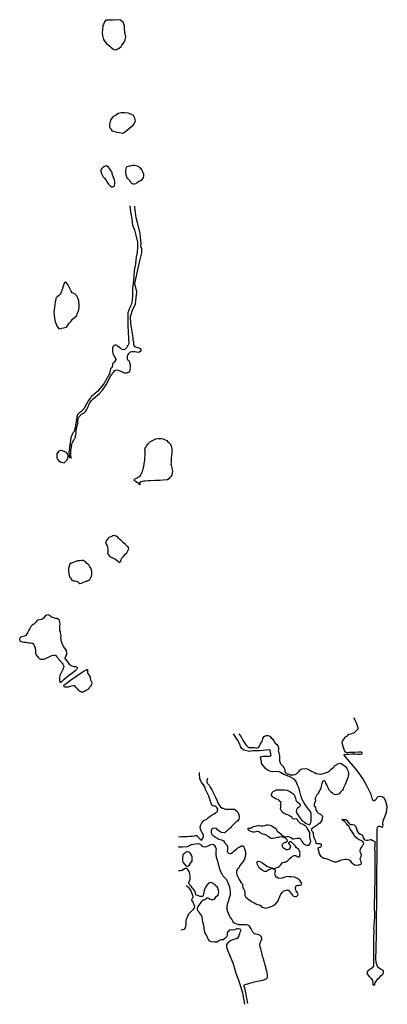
# Model space of a CAD drawing. Extents: x 226470 to 234045, y 859056 to 879329.
import ezdxf

# ---------------------------------------------------------------- set-up
doc = ezdxf.new("R2010")
doc.units = 0
doc.header["$LTSCALE"] = 800
doc.layers.add('WETLANDS', color=11, linetype='CONTINUOUS')

msp = doc.modelspace()

# ---------------------------------------------------------------- linework, layer by layer
at = {"layer": 'WETLANDS', "color": 0}
for points in [[(228242, 879318), (228220, 879283), (228197, 879229), (228185, 879209), (228174, 879125), (228173, 879056), (228176, 879004), (228195, 878921), (228222, 878877), (228265, 878832), (228286, 878820), (228328, 878782), (228357, 878759), (228381, 878734), (228410, 878718), (228455, 878710), (228482, 878719), (228520, 878743), (228559, 878779), (228577, 878805), (228613, 878852), (228646, 878917), (228654, 878973), (228645, 879039), (228632, 879133), (228629, 879196), (228602, 879279), (228549, 879320), (228506, 879329), (228459, 879322), (228443, 879325), (228398, 879321), (228374, 879319)], [(228599, 876989), (228561, 876992), (228524, 876998), (228482, 877007), (228429, 877020), (228385, 877035), (228359, 877071), (228338, 877098), (228326, 877132), (228328, 877175), (228332, 877205), (228351, 877263), (228373, 877303), (228411, 877343), (228455, 877373), (228502, 877403), (228563, 877417), (228632, 877419), (228701, 877411), (228756, 877393), (228808, 877360), (228834, 877311), (228843, 877270), (228848, 877240), (228831, 877192), (228806, 877163), (228781, 877133), (228740, 877093), (228699, 877059), (228660, 877030), (228638, 877010)], [(228201, 876302), (228199, 876301), (228182, 876283), (228163, 876264), (228143, 876235), (228142, 876208), (228153, 876159), (228167, 876137), (228191, 876096), (228215, 876066), (228242, 876035), (228275, 875982), (228299, 875941), (228334, 875910), (228370, 875885), (228390, 875889), (228403, 875891), (228416, 875901), (228425, 875918), (228428, 875955), (228429, 875977), (228429, 876005), (228424, 876033), (228417, 876054), (228409, 876075), (228395, 876096), (228387, 876114), (228381, 876134), (228376, 876154), (228373, 876179), (228368, 876193), (228349, 876225), (228323, 876266), (228299, 876294), (228276, 876313), (228267, 876312), (228250, 876320)], [(228675, 876297), (228661, 876284), (228654, 876258), (228651, 876234), (228650, 876201), (228652, 876170), (228660, 876143), (228673, 876096), (228676, 876078), (228681, 876069), (228704, 876053), (228719, 876040), (228724, 876027), (228736, 876012), (228744, 876001), (228759, 875980), (228769, 875969), (228790, 875957), (228810, 875952), (228839, 875950), (228872, 875958), (228899, 875981), (228933, 876001), (228961, 876017), (228992, 876038), (229013, 876063), (229022, 876079), (229026, 876107), (229026, 876146), (229016, 876176), (229008, 876199), (228988, 876235), (228970, 876260), (228949, 876282), (228919, 876303), (228870, 876322), (228834, 876328), (228797, 876328), (228744, 876315), (228730, 876312)], [(227438, 872995), (227460, 873040), (227489, 873078), (227528, 873124), (227550, 873154), (227608, 873202), (227646, 873241), (227657, 873273), (227672, 873319), (227688, 873356), (227693, 873406), (227697, 873453), (227696, 873475), (227691, 873503), (227687, 873540), (227667, 873592), (227657, 873621), (227653, 873620), (227645, 873640), (227631, 873654), (227611, 873677), (227574, 873698), (227549, 873706), (227532, 873736), (227513, 873778), (227499, 873805), (227490, 873824), (227485, 873834), (227467, 873862), (227461, 873878), (227443, 873903), (227426, 873919), (227414, 873926), (227395, 873912), (227380, 873891), (227372, 873865), (227366, 873842), (227354, 873802), (227344, 873770), (227342, 873757), (227334, 873733), (227321, 873701), (227306, 873679), (227268, 873644), (227240, 873622), (227223, 873604), (227216, 873586), (227212, 873565), (227201, 873517), (227193, 873467), (227185, 873396), (227177, 873321), (227179, 873243), (227186, 873180), (227204, 873113), (227225, 873059), (227242, 873012), (227262, 872982), (227274, 872961)], [(228947, 869750), (228926, 869777), (228854, 869823), (228824, 869853), (228837, 869870), (228874, 869889), (228926, 869920), (228963, 869945), (228981, 869982), (228999, 870026), (229017, 870083), (229026, 870130), (229026, 870139), (229034, 870184), (229042, 870220), (229046, 870261), (229049, 870290), (229052, 870314), (229056, 870340), (229058, 870373), (229054, 870402), (229055, 870444), (229050, 870463), (229050, 870483), (229058, 870504), (229074, 870535), (229091, 870563), (229120, 870597), (229143, 870626), (229163, 870645), (229192, 870661), (229237, 870677), (229276, 870696), (229329, 870703), (229359, 870707), (229399, 870707), (229424, 870700), (229467, 870681), (229500, 870666), (229524, 870638), (229526, 870636), (229551, 870615), (229575, 870586), (229589, 870547), (229603, 870495), (229608, 870446), (229606, 870414), (229600, 870357), (229594, 870317), (229591, 870274), (229588, 870220), (229586, 870179), (229595, 870135), (229605, 870106), (229605, 870104), (229614, 870061), (229616, 870031), (229613, 869991), (229602, 869950), (229582, 869926), (229560, 869894), (229542, 869873), (229513, 869855), (229428, 869849), (229356, 869843), (229272, 869839), (229165, 869832), (229119, 869834), (229053, 869829), (229031, 869827), (228997, 869822), (228961, 869815), (228949, 869795), (228945, 869784)], [(227388, 870202), (227407, 870225), (227446, 870265), (227454, 870290), (227467, 870322), (227468, 870358), (227454, 870390), (227432, 870419), (227390, 870439), (227352, 870452), (227311, 870460), (227274, 870446), (227247, 870411), (227238, 870387), (227233, 870342), (227235, 870314), (227245, 870287), (227259, 870271), (227278, 870243), (227303, 870225), (227310, 870222)], [(228689, 868485), (228648, 868523), (228612, 868560), (228558, 868603), (228530, 868633), (228506, 868657), (228492, 868673), (228457, 868697), (228434, 868704), (228422, 868706), (228409, 868707), (228385, 868700), (228378, 868696), (228359, 868689), (228328, 868677), (228310, 868665), (228290, 868653), (228271, 868627), (228252, 868598), (228245, 868568), (228236, 868549), (228250, 868527), (228271, 868495), (228282, 868459), (228286, 868432), (228289, 868420), (228287, 868371), (228283, 868336), (228298, 868308), (228319, 868283), (228344, 868269), (228385, 868247), (228422, 868233), (228450, 868212), (228489, 868190), (228510, 868160), (228534, 868163), (228551, 868177), (228556, 868192), (228559, 868215), (228576, 868242), (228600, 868269), (228622, 868300), (228641, 868322), (228675, 868354), (228693, 868377), (228707, 868404), (228714, 868420), (228717, 868442), (228711, 868460), (228698, 868479)], [(227532, 868140), (227506, 868116), (227488, 868075), (227475, 868030), (227473, 867997), (227484, 867918), (227488, 867888), (227500, 867860), (227518, 867842), (227533, 867808), (227545, 867789), (227549, 867787), (227577, 867774), (227604, 867777), (227634, 867770), (227659, 867762), (227675, 867751), (227691, 867735), (227707, 867722), (227738, 867724), (227763, 867735), (227778, 867750), (227809, 867758), (227831, 867767), (227833, 867769), (227852, 867770), (227892, 867786), (227915, 867804), (227932, 867828), (227950, 867870), (227958, 867903), (227959, 867934), (227955, 867966), (227948, 868004), (227935, 868035), (227926, 868057), (227911, 868075), (227894, 868102), (227875, 868117), (227854, 868134), (227830, 868157), (227800, 868182), (227781, 868194), (227744, 868194), (227707, 868190), (227705, 868189), (227664, 868185), (227648, 868180)], [(227353, 865715), (227390, 865753), (227443, 865799), (227496, 865842), (227545, 865877), (227599, 865915), (227630, 865938), (227650, 865955), (227656, 865967), (227661, 865977), (227661, 865985), (227656, 865991), (227645, 865997), (227629, 866002), (227605, 866002), (227586, 866005), (227554, 866020), (227507, 866049), (227474, 866085), (227455, 866117), (227440, 866137), (227417, 866157), (227410, 866192), (227420, 866223), (227439, 866256), (227444, 866288), (227432, 866335), (227412, 866371), (227383, 866418), (227352, 866464), (227332, 866529), (227321, 866599), (227319, 866602), (227327, 866643), (227315, 866668), (227311, 866704), (227312, 866731), (227297, 866755), (227298, 866778), (227297, 866840), (227303, 866881), (227301, 866922), (227291, 866964), (227271, 866980), (227240, 866998), (227211, 867003), (227173, 867011), (227147, 867018), (227120, 867035), (227087, 867061), (227057, 867072), (227024, 867068), (227021, 867067), (226990, 867042), (226958, 867009), (226925, 866981), (226879, 866972), (226838, 866968), (226823, 866954), (226813, 866932), (226812, 866931), (226759, 866886), (226718, 866858), (226699, 866837), (226681, 866793), (226659, 866758), (226640, 866716), (226599, 866652), (226562, 866635), (226533, 866631), (226505, 866623), (226492, 866615), (226471, 866592), (226470, 866584), (226470, 866567), (226472, 866551), (226483, 866533), (226503, 866524), (226525, 866518), (226557, 866514), (226597, 866511), (226619, 866506), (226653, 866501), (226690, 866498), (226730, 866492), (226739, 866490), (226747, 866481), (226760, 866461), (226777, 866432), (226789, 866387), (226795, 866344), (226796, 866315), (226797, 866289), (226804, 866267), (226813, 866253), (226826, 866232), (226839, 866215), (226853, 866196), (226874, 866177), (226899, 866164), (226920, 866162), (226943, 866162), (226958, 866163), (226988, 866168), (227017, 866180), (227028, 866189), (227080, 866213), (227132, 866235), (227185, 866250), (227191, 866248), (227213, 866238), (227229, 866218), (227245, 866204), (227261, 866182), (227279, 866156), (227294, 866142), (227308, 866125), (227326, 866102), (227344, 866081), (227362, 866058), (227375, 866035), (227380, 866012), (227373, 865982), (227357, 865947), (227336, 865907), (227318, 865869), (227301, 865823), (227294, 865784), (227292, 865760), (227291, 865742), (227292, 865716), (227295, 865697), (227301, 865687), (227308, 865686), (227318, 865687), (227327, 865692), (227339, 865701)], [(227387, 865633), (227410, 865650), (227451, 865677), (227522, 865735), (227601, 865786), (227671, 865836), (227736, 865880), (227794, 865913), (227833, 865938), (227851, 865950), (227861, 865953), (227868, 865950), (227870, 865943), (227869, 865935), (227868, 865918), (227870, 865885), (227881, 865856), (227903, 865824), (227922, 865793), (227924, 865768), (227932, 865735), (227947, 865694), (227958, 865669), (227951, 865639), (227942, 865624), (227929, 865606), (227919, 865595), (227909, 865580), (227898, 865563), (227885, 865546), (227850, 865523), (227806, 865495), (227779, 865486), (227739, 865486), (227697, 865509), (227677, 865530), (227652, 865561), (227629, 865587), (227597, 865618), (227563, 865615), (227510, 865602), (227471, 865589), (227432, 865583), (227420, 865583), (227408, 865585), (227396, 865589), (227385, 865597), (227383, 865610), (227383, 865620), (227388, 865631)], [(229834, 862132), (229824, 862058), (229828, 862004), (229838, 861979), (229863, 861940), (229897, 861906), (229935, 861900), (229969, 861928), (229993, 861960), (230021, 862001), (230027, 862048), (230025, 862092), (230013, 862127), (229991, 862158), (229952, 862186), (229924, 862193), (229906, 862196), (229892, 862186), (229866, 862164)]]:
    msp.add_lwpolyline(points, close=True, dxfattribs=at)
msp.add_lwpolyline([(228739, 875497), (228756, 875372), (228781, 875232), (228797, 875099), (228839, 875000), (228864, 874892), (228897, 874751), (228897, 874644), (228888, 874536), (228872, 874445), (228855, 874304), (228830, 874163), (228822, 874039), (228806, 873898), (228797, 873791), (228797, 873667), (228789, 873542), (228764, 873459), (228739, 873402), (228698, 873294), (228698, 873170), (228698, 873037), (228706, 872888), (228715, 872780), (228721, 872663), (228712, 872647), (228701, 872620), (228688, 872597), (228673, 872575), (228657, 872560), (228641, 872546), (228627, 872536), (228613, 872532), (228581, 872540), (228567, 872546), (228551, 872559), (228536, 872570), (228504, 872593), (228489, 872607), (228473, 872620), (228461, 872629), (228445, 872630), (228430, 872629), (228412, 872619), (228400, 872608), (228393, 872597), (228388, 872584), (228384, 872570), (228381, 872549), (228380, 872524), (228381, 872489), (228388, 872460), (228397, 872440), (228405, 872422), (228421, 872396), (228432, 872376), (228452, 872340), (228449, 872328), (228432, 872296), (228422, 872279), (228418, 872272), (228416, 872270), (228390, 872249), (228386, 872237), (228384, 872223), (228381, 872209), (228379, 872199), (228376, 872173), (228372, 872166), (228343, 872137), (228322, 872037), (228203, 871831), (228130, 871740), (228082, 871680), (227952, 871571, 0.015635), (227939, 871556, 0.003854), (227914, 871524, -0.005577), (227889, 871489, 0.023716), (227874, 871470, 0.01452), (227855, 871436, -0.008112), (227841, 871407, -0.007009), (227818, 871363, -0.00661), (227797, 871329, -0.01026), (227773, 871295, -0.021443), (227748, 871268, 0.049077), (227710, 871239, 0.000182), (227685, 871216, 0.008056), (227656, 871190, 0.005362), (227647, 871144, 0.011936), (227638, 871072, 0.035287), (227631, 871054, 0.011826), (227621, 870995, -0.02825), (227617, 870953, -0.000775), (227609, 870909, -0.006852), (227600, 870868, -0.027132), (227582, 870836, 0.040573), (227565, 870814, 0.025204), (227558, 870802, -0.005819), (227546, 870772, 0.004578), (227533, 870741, 0.02676), (227521, 870701, -0.047396), (227518, 870673, 0.038026), (227515, 870658, 0.001649), (227514, 870647, -0.000702), (227513, 870639, 0.004113), (227511, 870627, -0.081606), (227510, 870594, 0.054962), (227504, 870574, 0.013649), (227499, 870543, 0.001267), (227495, 870508, -0.005307), (227492, 870469, 0.009071), (227486, 870431, 0.007204), (227483, 870407, 0.116287), (227484, 870398, -0.085471), (227496, 870391, 0.008419), (227511, 870378, 0.61462), (227527, 870367, 0.00304), (227526, 870373, -0.005231), (227523, 870408, -0.02032), (227523, 870441, -0.009812), (227527, 870470, 0.002592), (227535, 870522, -0.001635), (227541, 870559, -0.010473), (227553, 870609, -0.029197), (227605, 870711, 0.096559), (227620, 870731, -0.050921), (227623, 870758, 0.046114), (227636, 870808, -0.075675), (227634, 870869, -0.038281), (227651, 870953, 0.003317), (227660, 870976, 0.004348), (227671, 871067, 0.005782), (227675, 871118, -0.085292), (227691, 871147, -0.03175), (227731, 871193, -0.066979), (227788, 871229, 0.015132), (227824, 871260, 0.031459), (227853, 871302, 0.010262), (227877, 871353, 0.018326), (227895, 871400, -0.009117), (227910, 871431, -0.012088), (227933, 871469, -0.03454), (227968, 871509, -0.022511), (227984, 871522), (228118, 871632), (228179, 871704), (228251, 871812), (228348, 871994), (228361, 872016), (228375, 872033), (228385, 872051), (228404, 872075), (228430, 872105), (228472, 872121), (228496, 872113), (228516, 872103), (228553, 872090), (228580, 872077), (228597, 872069), (228611, 872062), (228620, 872059), (228636, 872056), (228666, 872056), (228684, 872062), (228702, 872068), (228719, 872073), (228731, 872080), (228739, 872097), (228744, 872111), (228748, 872125), (228751, 872151), (228753, 872179), (228754, 872207), (228746, 872240), (228743, 872266), (228738, 872281), (228725, 872299), (228705, 872312), (228694, 872338), (228690, 872358), (228689, 872382), (228692, 872406), (228703, 872433), (228718, 872457), (228737, 872476), (228753, 872487), (228783, 872496), (228820, 872499), (228850, 872499), (228877, 872487), (228915, 872483), (228940, 872493), (228964, 872509), (228973, 872521), (228969, 872520), (228970, 872529), (228972, 872539), (228970, 872545), (228961, 872555), (228934, 872565), (228903, 872573), (228875, 872578), (228852, 872592), (228833, 872614), (228825, 872636), (228825, 872649), (228825, 872678), (228825, 872687), (228823, 872697), (228806, 872729), (228807, 872757), (228806, 872786), (228763, 873075), (228751, 873218), (228798, 873348), (228858, 873479), (228881, 873729), (228846, 873895), (228917, 874240), (228941, 874335), (228965, 874443), (228988, 874526), (228988, 874609), (228965, 874657), (228976, 874716), (228953, 874930), (228893, 875180), (228870, 875251), (228858, 875358), (228846, 875453), (228846, 875489)], format="xyb", dxfattribs=at)
for points in [[(227532, 870294), (227531, 870308), (227531, 870320), (227530, 870331), (227526, 870339), (227511, 870349), (227500, 870361), (227492, 870369), (227492, 870355), (227493, 870338), (227496, 870328), (227499, 870308)], [(230988, 864627), (231017, 864582), (231047, 864539), (231071, 864494), (231100, 864437), (231127, 864400), (231148, 864377), (231188, 864342), (231235, 864341), (231276, 864341), (231303, 864346), (231327, 864334), (231357, 864328), (231388, 864342), (231409, 864374), (231428, 864413), (231448, 864441), (231462, 864457), (231474, 864489), (231483, 864531), (231506, 864571), (231546, 864591), (231589, 864588), (231621, 864575), (231650, 864540), (231680, 864519), (231705, 864484), (231735, 864436), (231764, 864414), (231786, 864378), (231800, 864341), (231801, 864295), (231798, 864277), (231807, 864233), (231822, 864180), (231822, 864139), (231824, 864070), (231837, 864031), (231850, 863999), (231889, 863959), (231911, 863932), (231931, 863891), (231930, 863857), (231945, 863822), (231992, 863792), (232003, 863799), (232040, 863782), (232070, 863780), (232107, 863780), (232143, 863787), (232171, 863800), (232192, 863822), (232223, 863852), (232249, 863885), (232292, 863905), (232354, 863914), (232395, 863902), (232445, 863877), (232483, 863854), (232544, 863831), (232582, 863811), (232628, 863801), (232672, 863793), (232733, 863806), (232812, 863834), (232852, 863861), (232891, 863897), (232943, 863936), (232960, 863965), (232995, 863990), (233017, 864007), (233052, 864017), (233072, 864021), (233094, 864013), (233130, 863996), (233164, 863969), (233184, 863950), (233212, 863914), (233221, 863898), (233231, 863869), (233239, 863843), (233243, 863819), (233243, 863804), (233247, 863803), (233237, 863741), (233224, 863705), (233211, 863672), (233202, 863652), (233200, 863650), (233187, 863616), (233175, 863584), (233167, 863566), (233159, 863543), (233148, 863525), (233142, 863512), (233134, 863483), (233124, 863466), (233111, 863451), (233076, 863415), (233055, 863390), (233033, 863383), (233006, 863373), (232981, 863370), (232960, 863374), (232936, 863386), (232917, 863402), (232886, 863424), (232845, 863463), (232830, 863502), (232811, 863543), (232796, 863575), (232780, 863606), (232768, 863638), (232752, 863659), (232736, 863660), (232714, 863651), (232706, 863634), (232697, 863600), (232687, 863576), (232681, 863546), (232677, 863506), (232670, 863487), (232651, 863456), (232632, 863427), (232611, 863392), (232594, 863366), (232571, 863328), (232561, 863299), (232555, 863276), (232562, 863260), (232558, 863233), (232548, 863208), (232540, 863180), (232537, 863161), (232538, 863145), (232551, 863127), (232565, 863111), (232572, 863070), (232582, 863049), (232592, 863027), (232604, 863015), (232616, 863000), (232654, 862976), (232668, 862970), (232703, 862936), (232709, 862932), (232708, 862918), (232702, 862881), (232696, 862845), (232677, 862810), (232653, 862789), (232621, 862763), (232602, 862746), (232555, 862715), (232518, 862690), (232487, 862676), (232483, 862653), (232486, 862634), (232500, 862612), (232514, 862580), (232516, 862550), (232527, 862509), (232539, 862474), (232555, 862433), (232565, 862405), (232572, 862375), (232585, 862370), (232607, 862366), (232632, 862366), (232654, 862370), (232672, 862358), (232681, 862343), (232684, 862324), (232677, 862298), (232665, 862287), (232650, 862282), (232628, 862275), (232611, 862268), (232619, 862239), (232634, 862198), (232637, 862178), (232642, 862153), (232663, 862121), (232678, 862102), (232701, 862084), (232738, 862065), (232779, 862058), (232816, 862048), (232865, 862026), (232905, 862007), (232948, 861989), (232997, 861990), (233036, 862002), (233058, 862017), (233106, 862033), (233168, 862042), (233205, 862044), (233240, 862035), (233276, 862018), (233298, 861981), (233331, 861953), (233370, 861928), (233418, 861922), (233456, 861928), (233482, 861936), (233503, 861944), (233510, 861966), (233509, 861992), (233497, 862016), (233486, 862043), (233493, 862074), (233509, 862101), (233512, 862131), (233507, 862156), (233487, 862196), (233483, 862219), (233494, 862257), (233514, 862283), (233542, 862333), (233559, 862356), (233556, 862386), (233539, 862410), (233502, 862431), (233467, 862445), (233427, 862471), (233371, 862521), (233345, 862566), (233308, 862625), (233278, 862660), (233259, 862714), (233225, 862745), (233206, 862781), (233161, 862817), (233125, 862840), (233106, 862857), (233122, 862866), (233158, 862862), (233188, 862859), (233212, 862842), (233239, 862809), (233253, 862785), (233275, 862766), (233301, 862759), (233330, 862759), (233361, 862750), (233391, 862724), (233406, 862692), (233420, 862658), (233419, 862632), (233441, 862592), (233486, 862558), (233522, 862544), (233539, 862517), (233545, 862481), (233572, 862446), (233613, 862434), (233642, 862438), (233674, 862445), (233699, 862449), (233710, 862448), (233731, 862437), (233763, 862419), (233788, 862410), (233791, 862370), (233787, 862322), (233784, 862269), (233787, 862197), (233790, 862131), (233789, 862073), (233786, 862007), (233790, 861928), (233789, 861841), (233787, 861657), (233781, 861332), (233777, 861107), (233779, 860849), (233763, 860601), (233767, 860594), (233759, 860379), (233762, 860151), (233760, 859938), (233759, 859840), (233726, 859803), (233685, 859775), (233638, 859731), (233624, 859688), (233673, 859627), (233711, 859591), (233741, 859549), (233748, 859493), (233745, 859459), (233772, 859459), (233785, 859459), (233785, 859471), (233795, 859495), (233822, 859541), (233851, 859582), (233882, 859609), (233921, 859646), (233952, 859680), (233969, 859710), (233965, 859736), (233950, 859757), (233917, 859772), (233884, 859791), (233851, 859820), (233833, 859857), (233813, 859915), (233810, 860001), (233816, 860189), (233822, 860515), (233820, 860883), (233827, 861107), (233829, 861430), (233830, 861780), (233835, 862089), (233837, 862415), (233838, 862639), (233845, 862700), (233865, 862722), (233888, 862727), (233916, 862708), (233949, 862701), (233961, 862742), (233955, 862764), (233954, 862796), (233959, 862830), (233964, 862843), (233969, 862853), (233985, 862905), (234003, 862940), (234026, 863003), (234038, 863065), (234045, 863112), (234038, 863162), (234004, 863251), (233980, 863302), (233936, 863325), (233893, 863338), (233851, 863325), (233830, 863305), (233808, 863267), (233776, 863244), (233759, 863238), (233733, 863294), (233714, 863373), (233626, 863557), (233542, 863704), (233414, 863878), (233306, 864009), (233186, 864155), (233156, 864186), (233157, 864200), (233198, 864207), (233245, 864207), (233320, 864210), (233396, 864211), (233438, 864209), (233492, 864209), (233522, 864211), (233527, 864211), (233529, 864215), (233529, 864228), (233526, 864242), (233509, 864249), (233458, 864248), (233363, 864244), (233301, 864239), (233256, 864239), (233222, 864237), (233185, 864250), (233164, 864285), (233149, 864321), (233132, 864367), (233118, 864437), (233121, 864477), (233153, 864524), (233171, 864555), (233226, 864586), (233253, 864617), (233296, 864626), (233366, 864654), (233413, 864691), (233441, 864725), (233442, 864749), (233424, 864805), (233408, 864853), (233388, 864893), (233356, 864952)], [(230338, 863715), (230334, 863686), (230329, 863661), (230325, 863629), (230337, 863605), (230374, 863565), (230398, 863529), (230431, 863475), (230467, 863404), (230503, 863321), (230539, 863247), (230554, 863205), (230582, 863159), (230603, 863127), (230643, 863098), (230660, 863092), (230662, 863092), (230705, 863077), (230750, 863074), (230781, 863075), (230828, 863074), (230863, 863074), (230893, 863072), (230911, 863060), (230940, 863039), (230962, 863010), (230979, 862976), (230992, 862931), (230993, 862895), (230989, 862870), (230965, 862836), (230929, 862814), (230871, 862752), (230836, 862719), (230811, 862690), (230774, 862652), (230747, 862626), (230725, 862611), (230704, 862596), (230684, 862590), (230630, 862592), (230603, 862607), (230572, 862626), (230545, 862650), (230523, 862677), (230482, 862683), (230448, 862678), (230421, 862661), (230413, 862630), (230418, 862597), (230425, 862569), (230449, 862541), (230482, 862509), (230528, 862487), (230552, 862468), (230567, 862453), (230591, 862447), (230627, 862441), (230669, 862423), (230693, 862390), (230709, 862365), (230721, 862356), (230739, 862343), (230755, 862308), (230754, 862263), (230749, 862241), (230744, 862212), (230755, 862189), (230774, 862169), (230806, 862157), (230833, 862171), (230864, 862191), (230889, 862216), (230943, 862254), (230968, 862276), (231003, 862298), (231036, 862317), (231079, 862319), (231091, 862294), (231110, 862236), (231123, 862195), (231125, 862152), (231119, 862096), (231104, 862045), (231070, 861992), (231034, 861946), (231009, 861914), (230997, 861891), (230976, 861851), (230958, 861836), (230950, 861827), (230939, 861801), (230938, 861760), (230945, 861725), (230969, 861668), (230994, 861628), (231010, 861592), (231034, 861556), (231058, 861530), (231062, 861493), (231065, 861463), (231080, 861432), (231097, 861417), (231100, 861386), (231106, 861349), (231110, 861316), (231110, 861298), (231123, 861270), (231145, 861256), (231174, 861229), (231198, 861209), (231211, 861199), (231238, 861183), (231262, 861168), (231292, 861149), (231322, 861132), (231323, 861134), (231365, 861109), (231409, 861104), (231430, 861090), (231459, 861058), (231497, 861047), (231538, 861038), (231587, 861049), (231629, 861065), (231674, 861079), (231725, 861106), (231766, 861150), (231794, 861190), (231807, 861231), (231827, 861274), (231853, 861321), (231876, 861357), (231891, 861373), (231912, 861390), (231934, 861402), (231958, 861409), (231986, 861410), (232000, 861409), (232020, 861394), (232045, 861363), (232064, 861336), (232084, 861308), (232111, 861284), (232144, 861274), (232172, 861277), (232199, 861300), (232208, 861322), (232195, 861352), (232168, 861391), (232154, 861423), (232151, 861464), (232159, 861490), (232179, 861504), (232215, 861506), (232243, 861510), (232268, 861518), (232282, 861541), (232261, 861579), (232249, 861597), (232226, 861625), (232184, 861655), (232130, 861671), (232066, 861681), (232015, 861680), (231984, 861685), (231935, 861672), (231876, 861651), (231844, 861645), (231797, 861656), (231763, 861677), (231742, 861703), (231729, 861731), (231731, 861759), (231736, 861780), (231742, 861799), (231735, 861829), (231734, 861831), (231720, 861838), (231695, 861841), (231671, 861850), (231641, 861842), (231603, 861824), (231570, 861802), (231556, 861793), (231511, 861794), (231471, 861813), (231432, 861845), (231406, 861868), (231392, 861892), (231367, 861935), (231361, 861967), (231364, 861987), (231378, 862002), (231417, 861998), (231453, 861982), (231485, 861958), (231524, 861932), (231562, 861903), (231593, 861886), (231633, 861873), (231668, 861863), (231706, 861855), (231736, 861856), (231771, 861871), (231799, 861882), (231819, 861894), (231849, 861926), (231864, 861950), (231886, 861974), (231916, 861981), (231943, 861984), (231967, 861995), (231997, 862020), (232016, 862037), (232040, 862065), (232069, 862088), (232089, 862108), (232124, 862120), (232158, 862117), (232179, 862102), (232199, 862094), (232217, 862091), (232230, 862094), (232237, 862098), (232239, 862102), (232244, 862116), (232243, 862131), (232245, 862153), (232246, 862181), (232241, 862210), (232231, 862233), (232222, 862234), (232214, 862255), (232195, 862265), (232192, 862267), (232174, 862279), (232150, 862310), (232115, 862352), (232095, 862370), (232072, 862397), (232055, 862404), (232039, 862404), (232031, 862402), (232021, 862394), (232010, 862384), (232008, 862375), (232026, 862356), (232042, 862331), (232043, 862302), (232044, 862287), (232028, 862261), (232014, 862247), (231987, 862240), (231967, 862239), (231937, 862252), (231908, 862268), (231893, 862284), (231882, 862307), (231880, 862326), (231884, 862343), (231891, 862361), (231913, 862383), (231938, 862396), (231955, 862397), (231977, 862400), (231987, 862415), (231983, 862442), (231960, 862463), (231920, 862488), (231882, 862498), (231859, 862503), (231826, 862501), (231801, 862493), (231779, 862493), (231757, 862486), (231726, 862476), (231686, 862467), (231651, 862471), (231622, 862484), (231598, 862503), (231575, 862522), (231552, 862538), (231524, 862550), (231484, 862559), (231466, 862569), (231427, 862590), (231416, 862600), (231401, 862609), (231386, 862616), (231361, 862615), (231309, 862602), (231274, 862603), (231240, 862614), (231192, 862632), (231177, 862651), (231174, 862669), (231175, 862679), (231185, 862684), (231203, 862680), (231225, 862683), (231243, 862690), (231271, 862709), (231296, 862719), (231325, 862725), (231347, 862729), (231375, 862735), (231406, 862736), (231440, 862734), (231470, 862730), (231487, 862732), (231521, 862740), (231559, 862752), (231593, 862751), (231627, 862742), (231672, 862724), (231725, 862692), (231754, 862668), (231764, 862647), (231775, 862624), (231794, 862606), (231822, 862590), (231843, 862571), (231857, 862555), (231878, 862536), (231893, 862524), (231922, 862516), (231942, 862507), (231973, 862508), (231997, 862513), (232012, 862514), (232042, 862500), (232057, 862489), (232079, 862474), (232095, 862465), (232121, 862463), (232145, 862467), (232189, 862474), (232233, 862476), (232242, 862468), (232269, 862442), (232287, 862410), (232307, 862382), (232331, 862355), (232361, 862337), (232384, 862330), (232412, 862331), (232426, 862335), (232441, 862346), (232456, 862365), (232463, 862392), (232468, 862416), (232465, 862443), (232456, 862463), (232449, 862491), (232450, 862534), (232449, 862559), (232448, 862593), (232429, 862625), (232409, 862661), (232392, 862686), (232380, 862711), (232367, 862724), (232338, 862738), (232320, 862752), (232300, 862768), (232266, 862774), (232238, 862797), (232201, 862836), (232191, 862858), (232169, 862874), (232127, 862871), (232118, 862869), (232093, 862878), (232081, 862900), (232045, 862931), (231995, 862957), (231967, 862966), (231917, 862987), (231881, 863010), (231864, 863040), (231845, 863083), (231854, 863116), (231850, 863153), (231850, 863178), (231851, 863182), (231858, 863209), (231814, 863246), (231802, 863270), (231799, 863270), (231757, 863279), (231737, 863292), (231711, 863306), (231688, 863320), (231658, 863362), (231660, 863379), (231674, 863414), (231694, 863435), (231723, 863453), (231759, 863469), (231809, 863473), (231850, 863473), (231927, 863474), (231981, 863462), (232038, 863437), (232077, 863413), (232117, 863386), (232134, 863357), (232150, 863303), (232162, 863258), (232173, 863234), (232199, 863219), (232245, 863185), (232252, 863156), (232250, 863144), (232242, 863132), (232233, 863125), (232214, 863111), (232188, 863089), (232171, 863057), (232168, 863026), (232178, 862988), (232208, 862950), (232230, 862917), (232270, 862862), (232290, 862836), (232339, 862805), (232376, 862778), (232408, 862763), (232434, 862757), (232457, 862771), (232468, 862801), (232478, 862835), (232476, 862866), (232476, 862911), (232476, 862950), (232476, 862983), (232459, 863029), (232421, 863077), (232379, 863132), (232349, 863169), (232318, 863222), (232287, 863287), (232263, 863356), (232252, 863410), (232237, 863462), (232213, 863524), (232193, 863568), (232165, 863642), (232129, 863689), (232080, 863720), (232023, 863750), (231971, 863766), (231911, 863789), (231843, 863827), (231817, 863846), (231748, 863851), (231673, 863846), (231622, 863854), (231574, 863879), (231529, 863915), (231517, 863940), (231456, 864017), (231454, 864056), (231433, 864130), (231431, 864144), (231445, 864156), (231468, 864161), (231502, 864162), (231537, 864162), (231574, 864167), (231602, 864168), (231629, 864167), (231644, 864176), (231650, 864189), (231646, 864213), (231644, 864213), (231640, 864250), (231633, 864290), (231621, 864294), (231552, 864287), (231491, 864279), (231417, 864276), (231352, 864277), (231274, 864273), (231206, 864264), (231147, 864274), (231087, 864292), (231045, 864322), (231023, 864361), (231010, 864393), (230993, 864442), (230968, 864489), (230939, 864528), (230901, 864581), (230876, 864624)], [(229740, 862504), (229804, 862510), (229874, 862510), (229928, 862512), (229976, 862517), (230024, 862519), (230071, 862528), (230095, 862533), (230114, 862531), (230126, 862529), (230134, 862514), (230154, 862488), (230189, 862455), (230215, 862439), (230239, 862463), (230253, 862483), (230255, 862531), (230244, 862571), (230224, 862597), (230201, 862648), (230190, 862689), (230197, 862738), (230221, 862791), (230262, 862840), (230324, 862866), (230358, 862900), (230395, 862928), (230435, 862954), (230476, 862979), (230502, 862996), (230530, 863014), (230549, 863040), (230552, 863072), (230541, 863092), (230525, 863117), (230503, 863135), (230484, 863137), (230449, 863143), (230431, 863153), (230407, 863208), (230399, 863247), (230381, 863299), (230366, 863344), (230350, 863381), (230329, 863427), (230302, 863482), (230292, 863519), (230274, 863553), (230255, 863573), (230230, 863611), (230212, 863639), (230194, 863675), (230181, 863697), (230182, 863733), (230173, 863777), (230172, 863804), (230176, 863829)], [(231174, 859070), (231129, 859295), (231115, 859359), (231104, 859411), (231098, 859412), (231094, 859424), (231096, 859441), (231098, 859451), (231105, 859461), (231118, 859464), (231134, 859469), (231170, 859480), (231214, 859491), (231259, 859505), (231307, 859522), (231364, 859533), (231404, 859542), (231438, 859547), (231477, 859556), (231503, 859561), (231525, 859573), (231550, 859583), (231560, 859590), (231568, 859601), (231575, 859617), (231579, 859629), (231575, 859661), (231567, 859715), (231551, 859770), (231540, 859823), (231519, 859880), (231508, 859939), (231493, 860001), (231476, 860044), (231463, 860091), (231451, 860141), (231439, 860201), (231427, 860240), (231421, 860276), (231422, 860307), (231435, 860341), (231447, 860368), (231457, 860392), (231458, 860420), (231447, 860450), (231427, 860476), (231401, 860488), (231371, 860496), (231337, 860502), (231307, 860510), (231276, 860544), (231253, 860582), (231239, 860612), (231218, 860644), (231197, 860669), (231171, 860683), (231146, 860693), (231114, 860693), (231087, 860693), (231059, 860693), (231017, 860692), (230979, 860695), (230976, 860698), (230944, 860705), (230913, 860717), (230886, 860736), (230863, 860766), (230841, 860806), (230810, 860849), (230796, 860875), (230780, 860911), (230761, 860958), (230745, 861011), (230748, 861065), (230755, 861114), (230759, 861146), (230781, 861197), (230789, 861227), (230801, 861277), (230815, 861313), (230815, 861376), (230806, 861417), (230798, 861465), (230786, 861502), (230771, 861540), (230754, 861585), (230732, 861623), (230705, 861651), (230661, 861693), (230639, 861736), (230606, 861795), (230589, 861864), (230572, 861914), (230559, 861977), (230545, 862020), (230524, 862082), (230521, 862155), (230522, 862218), (230528, 862245), (230505, 862298), (230484, 862336), (230446, 862348), (230403, 862337), (230348, 862315), (230289, 862291), (230241, 862298), (230213, 862331), (230174, 862354), (230133, 862362), (230088, 862355), (230001, 862339), (229923, 862301), (229827, 862291), (229753, 862295), (229743, 862300)], [(231112, 859056), (231071, 859283), (231034, 859397), (230994, 859534), (230933, 859689), (230875, 859882), (230823, 860019), (230778, 860119), (230747, 860207), (230739, 860239), (230738, 860264), (230741, 860285), (230757, 860317), (230775, 860340), (230808, 860365), (230847, 860382), (230869, 860388), (230902, 860402), (230939, 860413), (230970, 860430), (230991, 860466), (230998, 860493), (231004, 860517), (231010, 860540), (231029, 860566), (231029, 860588), (231005, 860605), (230972, 860613), (230941, 860609), (230897, 860591), (230862, 860584), (230833, 860587), (230803, 860585), (230761, 860549), (230747, 860530), (230744, 860494), (230737, 860451), (230699, 860408), (230666, 860386), (230642, 860387), (230614, 860382), (230573, 860361), (230538, 860338), (230482, 860339), (230420, 860342), (230385, 860359), (230362, 860388), (230334, 860444), (230316, 860478), (230292, 860524), (230278, 860570), (230272, 860634), (230264, 860677), (230243, 860751), (230235, 860798), (230233, 860861), (230222, 860880), (230200, 860907), (230180, 860933), (230159, 860962), (230142, 860982), (230132, 861012), (230133, 861045), (230149, 861071), (230182, 861117), (230212, 861151), (230224, 861175), (230227, 861194), (230250, 861206), (230266, 861205), (230286, 861216), (230311, 861228), (230324, 861248), (230348, 861247), (230374, 861235), (230394, 861223), (230423, 861212), (230460, 861213), (230482, 861224), (230499, 861242), (230526, 861281), (230559, 861304), (230569, 861338), (230573, 861367), (230564, 861408), (230555, 861452), (230539, 861473), (230520, 861491), (230493, 861514), (230471, 861532), (230454, 861546), (230427, 861557), (230405, 861564), (230383, 861557), (230354, 861540), (230341, 861526), (230317, 861496), (230299, 861466), (230293, 861454), (230283, 861432), (230273, 861402), (230268, 861378), (230264, 861367), (230262, 861366), (230255, 861329), (230248, 861291), (230237, 861276), (230216, 861273), (230188, 861277), (230155, 861289), (230132, 861296), (230098, 861311), (230091, 861353), (230075, 861397), (230046, 861432), (230026, 861455), (230002, 861488), (229981, 861508), (229969, 861529), (229958, 861546), (229956, 861562), (229966, 861596), (229981, 861630), (229980, 861650), (229985, 861689), (229977, 861741), (229966, 861777), (229938, 861830), (229921, 861849), (229900, 861857), (229878, 861852), (229848, 861832), (229817, 861811), (229784, 861805), (229753, 861804), (229734, 861796)], [(229901, 861505), (229927, 861481), (229952, 861454), (230003, 861382), (230018, 861336), (230033, 861305), (230039, 861275), (230031, 861245), (230018, 861225), (230012, 861200), (230025, 861177), (230042, 861144), (230057, 861119), (230068, 861097), (230073, 861075), (230068, 861037), (230055, 861019), (230030, 860993), (229988, 860953), (229950, 860909), (229926, 860865), (229898, 860802), (229894, 860765), (229897, 860729), (229892, 860694), (229880, 860630), (229849, 860595), (229800, 860582)]]:
    msp.add_lwpolyline(points, dxfattribs=at)

doc.saveas('drawing.dxf')
